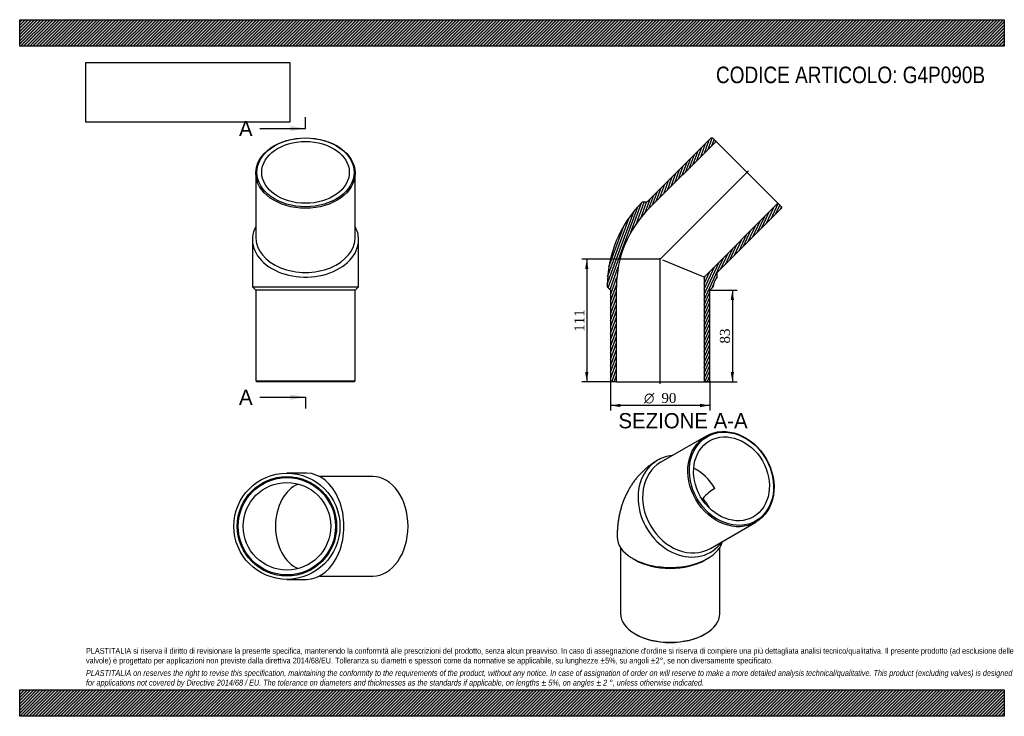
# Model space of a CAD drawing. Header units: millimetres. Extents: x 0 to 891, y 0 to 630.
import ezdxf
from ezdxf.enums import TextEntityAlignment as Align
from ezdxf.lldxf.tags import DXFTag

# ---------------------------------------------------------------- set-up
doc = ezdxf.new("R2010")
doc.units = ezdxf.units.MM
doc.header["$LTSCALE"] = 3
for name, color, linetype in [('Default', 7, 'Continuous'), ('DV4_Default', 7, 'Continuous'), ('G4P090B', 7, 'Continuous')]:
    doc.layers.add(name, color=color, linetype=linetype)
doc.styles.add('SEACAD_Solid_Edge_ANSI', font='seans.ttf')
doc.styles.add('SEACAD_Solid_Edge_ANSI1_Symbols', font='semeca1.ttf')
doc.styles.add('SEACAD_Times_New_Roman', font='times.ttf')
tags = doc.linetypes.add('CENTER2', pattern=[28.575, 19.05, -3.175, 3.175, -3.175]).pattern_tags.tags
tags[10:11] = [DXFTag(74, 4), DXFTag(75, 0), DXFTag(340, '0'), DXFTag(46, 0.0), DXFTag(50, 0.0), DXFTag(44, 0.0), DXFTag(45, 0.0)]
tags[8:9] = [DXFTag(74, 4), DXFTag(75, 0), DXFTag(340, '0'), DXFTag(46, 0.0), DXFTag(50, 0.0), DXFTag(44, 0.0), DXFTag(45, 0.0)]
tags[6:7] = [DXFTag(74, 4), DXFTag(75, 0), DXFTag(340, '0'), DXFTag(46, 0.0), DXFTag(50, 0.0), DXFTag(44, 0.0), DXFTag(45, 0.0)]
tags[4:5] = [DXFTag(74, 4), DXFTag(75, 0), DXFTag(340, '0'), DXFTag(46, 0.0), DXFTag(50, 0.0), DXFTag(44, 0.0), DXFTag(45, 0.0)]
doc.dimstyles.new('ANSImm', dxfattribs={"dimtxt": 9, "dimasz": 9, "dimexe": 4.5, "dimexo": 0, "dimgap": 2.25, "dimtad": 1, "dimdsep": 46, "dimtxsty": 'SEACAD_Times_New_Roman', "dimblk1": '_SE_FILLED', "dimblk2": '_SE_FILLED', "dimsah": 1, "dimcen": 4.5, "dimazin": 0, "dimtfac": 0.85, "dimtdec": 3, "dimtofl": 0, "dimtmove": 0, "dimatfit": 3, "dimfxl": 1, "dimarcsym": 0})
picture_1 = doc.add_image_def('image1.jpg', size_in_pixel=(4302, 1260))

# ---------------------------------------------------------------- blocks, each defined once
blk = doc.blocks.new('SE')
at = {"layer": 'G4P090B', "color": 7, "linetype": 'Continuous'}
for p, q in [((621.13, 253.46), (580.13, 229.79)), ((625.13, 151.85), (666.13, 175.52)), ((543.63, 152.68), (543.63, 92.92)), ((633.63, 92.92), (633.63, 152.68)), ((554.69, 142.73), (556.81, 141.51)), ((620.45, 141.51), (622.57, 142.73)), ((556.81, 74.55), (557.51, 74.14)), ((619.74, 74.14), (620.45, 74.55))]:
    blk.add_line(p, q, dxfattribs=at)
for centre, radius, start, end in [((651.16, 168.57), 43.54, 120.39864, 139.06839), ((722.2, 178.57), 105.58, 169.89516, 170.66481)]:
    blk.add_arc(centre, radius, start, end, dxfattribs=at)
for centre, major_axis in [((643.63, 214.49), (22.5, -38.97)), ((644.13, 214.78), (-22, 38.11)), ((644.13, 214.78), (19.8, -34.29))]:
    blk.add_ellipse(centre, major_axis=major_axis, ratio=0.816497, dxfattribs=at)
for centre, major_axis, ratio, start_param, end_param in [((601.13, 189.96), (-24, 41.57), 0.816497, 5.927764, 6.283185), ((601.13, 189.96), (-24, 41.57), 0.816497, 0, 3.497014), ((602.63, 190.82), (22.5, -38.97), 0.816497, 3.141593, 6.283185), ((601.13, 189.96), (19.8, -34.29), 0.816497, 1.570796, 2.266164), ((588.63, 182.74), (-36.59, 21.12), 0.717439, 3.976785, 4.259349), ((588.63, 162.33), (48, 0), 0.57735, 3.141593, 6.132922), ((588.63, 159.88), (-45, 0), 0.57735, 0.785398, 2.356195), ((588.63, 92.92), (45, 0), 0.57735, 3.141593, 6.283185), ((588.63, 92.11), (-44, 0), 0.57735, 0.785398, 2.356195)]:
    blk.add_ellipse(centre, major_axis=major_axis, ratio=ratio, start_param=start_param, end_param=end_param, dxfattribs=at)
blk.add_open_spline([(577.13, 231.52), (576.09, 230.91), (574.33, 229.86), (571.51, 227.94), (568.83, 225.92), (566.23, 223.75), (563.75, 221.47), (561.38, 219.06), (559.12, 216.54), (556.98, 213.9), (554.96, 211.15), (553.07, 208.3), (551.29, 205.35), (549.65, 202.29), (548.13, 199.14), (546.75, 195.89), (545.5, 192.55), (544.39, 189.12), (543.41, 185.59), (542.58, 181.98), (541.88, 178.29), (541.34, 174.52), (540.94, 170.67), (540.7, 166.83), (540.63, 163.95), (540.63, 162.55), (540.63, 162.33)], degree=3, knots=[0, 0, 0, 0, 0.03982, 0.080903, 0.121946, 0.162986, 0.20406, 0.245207, 0.286465, 0.327875, 0.36948, 0.411321, 0.453444, 0.495893, 0.538713, 0.581949, 0.625641, 0.669828, 0.714542, 0.759806, 0.805632, 0.852018, 0.898946, 0.94638, 0.992768, 1, 1, 1, 1], dxfattribs=at)
blk = doc.blocks.new('SE1')
at = {"layer": 'G4P090B', "color": 7, "linetype": 'Continuous'}
for p, q in [((213.62, 491.23), (213.62, 433.25)), ((303.62, 433.25), (303.62, 491.23)), ((210.62, 431.13), (210.62, 388.45)), ((306.62, 388.45), (306.62, 431.13)), ((210.62, 388.45), (306.62, 388.45)), ((210.62, 388.45), (213.62, 385.45)), ((303.62, 385.45), (213.62, 385.45)), ((213.62, 385.45), (213.62, 303.45)), ((303.62, 385.45), (306.62, 388.45)), ((303.62, 303.45), (303.62, 385.45)), ((213.62, 303.45), (303.62, 303.45)), ((213.62, 303.45), (214.62, 302.45)), ((302.62, 302.45), (303.62, 303.45)), ((302.62, 302.45), (214.62, 302.45))]:
    blk.add_line(p, q, dxfattribs=at)
for centre, major_axis in [((258.62, 491.23), (-45, 0)), ((258.62, 491.94), (-44, 0)), ((258.62, 491.94), (-39.6, 0))]:
    blk.add_ellipse(centre, major_axis=major_axis, ratio=0.707107, dxfattribs=at)
for centre, major_axis, start_param, end_param in [((258.62, 431.13), (48, 0), 2.786171, 6.283185), ((258.62, 431.13), (48, 0), 0, 0.355421), ((258.62, 433.25), (-45, 0), 0, 3.141593)]:
    blk.add_ellipse(centre, major_axis=major_axis, ratio=0.707107, start_param=start_param, end_param=end_param, dxfattribs=at)
blk = doc.blocks.new('SE2')
at = {"layer": 'G4P090B', "color": 7, "linetype": 'Continuous'}
for p, q in [((259.49, 219.86), (241.81, 219.86)), ((319.59, 216.86), (271.3, 216.86)), ((271.3, 126.86), (319.59, 126.86)), ((241.81, 123.86), (259.49, 123.86))]:
    blk.add_line(p, q, dxfattribs=at)
for radius in [48, 45, 44, 39.6]:
    blk.add_circle((241.81, 171.86), radius, dxfattribs=at)
for centre, major_axis, start_param, end_param in [((259.49, 171.86), (0, -48), 0, 3.141593), ((319.59, 171.86), (0, 45), 3.141593, 6.283185), ((259.49, 171.86), (0, -39.6), 3.406167, 6.018611)]:
    blk.add_ellipse(centre, major_axis=major_axis, ratio=0.707107, start_param=start_param, end_param=end_param, dxfattribs=at)
blk = doc.blocks.new('SE4')
at = {"color": 7, "linetype": 'Continuous', "style": 'SEACAD_Solid_Edge_ANSI'}
blk.add_text('A', height=13.8, dxfattribs=at).set_placement((198.45, 538.48), align=Align.TOP_LEFT)
blk = doc.blocks.new('SE5')
at = {"color": 7, "linetype": 'Continuous', "style": 'SEACAD_Solid_Edge_ANSI'}
blk.add_text('A', height=13.8, dxfattribs=at).set_placement((198.45, 295.48), align=Align.TOP_LEFT)
blk = doc.blocks.new('SEANNOT_GROUP')
at = {"linetype": 'Continuous'}
blk.add_hatch(color=7, dxfattribs=at).paths.add_polyline_path([(244.82, 529.28), (258.62, 531.58), (244.82, 533.88)])
at = {"color": 7, "linetype": 'Continuous'}
blk.add_lwpolyline([(217.22, 531.58), (258.62, 531.58)], dxfattribs=at)
blk = doc.blocks.new('SEANNOT_GROUP1')
at = {"linetype": 'Continuous'}
blk.add_hatch(color=7, dxfattribs=at).paths.add_polyline_path([(244.82, 286.28), (258.62, 288.58), (244.82, 290.88)])
at = {"color": 7, "linetype": 'Continuous'}
blk.add_lwpolyline([(217.22, 288.58), (258.62, 288.58)], dxfattribs=at)
blk = doc.blocks.new('SE3')
at = {"layer": 'Default', "color": 7, "linetype": 'CENTER2'}
for p, q in [((258.62, 531.58), (258.62, 541.93)), ((258.62, 288.58), (258.62, 278.23))]:
    blk.add_line(p, q, dxfattribs=at)
at = {"layer": 'Default', "color": 7, "linetype": 'CENTER2', "const_width": 0.0001}
blk.add_lwpolyline([(258.62, 531.58), (258.62, 288.58)], dxfattribs=at)
at = {"layer": 'Default'}
for name in ['SE4', 'SEANNOT_GROUP', 'SE5', 'SEANNOT_GROUP1']:
    blk.add_blockref(name, (0, 0), dxfattribs=at)
blk = doc.blocks.new('SE6')
at = {"layer": 'G4P090B', "linetype": 'Continuous'}
h = blk.add_hatch(dxfattribs=at)
h.set_pattern_fill('LINE', scale=0.62992, angle=70, style=0)
edge = h.paths.add_edge_path()
edge.add_line((625.63, 523.05), (567.64, 465.07))
edge.add_line((567.64, 465.07), (563.4, 465.07))
edge.add_arc((640.02, 388.45), 108.36, 135, 180)
edge.add_line((531.66, 388.45), (534.66, 385.45))
edge.add_line((534.66, 385.45), (534.66, 303.45))
edge.add_line((534.66, 303.45), (535.66, 302.45))
edge.add_line((535.66, 302.45), (540.06, 302.45))
edge.add_line((540.06, 302.45), (540.06, 388.45))
edge.add_arc((640.02, 388.45), 99.96, 135, 180, ccw=False)
edge.add_line((569.34, 459.13), (630.15, 519.94))
edge.add_line((630.15, 519.94), (627.04, 523.05))
edge.add_line((627.04, 523.05), (625.63, 523.05))
h = blk.add_hatch(dxfattribs=at)
h.set_pattern_fill('LINE', scale=0.62992, angle=65, style=0)
edge = h.paths.add_edge_path()
edge.add_line((631.28, 401.43), (689.27, 459.41))
edge.add_line((689.27, 459.41), (689.27, 460.82))
edge.add_line((689.27, 460.82), (686.15, 463.94))
edge.add_line((686.15, 463.94), (619.26, 397.05))
edge.add_line((619.26, 397.05), (619.26, 302.45))
edge.add_line((619.26, 302.45), (623.66, 302.45))
edge.add_line((623.66, 302.45), (624.66, 303.45))
edge.add_line((624.66, 303.45), (624.66, 385.45))
edge.add_line((624.66, 385.45), (627.66, 388.45))
edge.add_arc((640.02, 388.45), 12.36, 135, 180, ccw=False)
edge.add_line((631.28, 397.19), (631.28, 401.43))
at = {"layer": 'DV4_Default', "color": 7, "linetype": 'CENTER2'}
for p, q in [((579.07, 412.85), (659.39, 493.17)), ((579.66, 300.7), (579.66, 414.34))]:
    blk.add_line(p, q, dxfattribs=at)
at = {"layer": 'G4P090B', "color": 7, "linetype": 'Continuous'}
for p, q in [((625.63, 523.05), (567.64, 465.07)), ((569.34, 459.13), (630.15, 519.94)), ((625.63, 523.05), (627.04, 523.05)), ((630.15, 519.94), (627.04, 523.05)), ((630.15, 519.94), (686.15, 463.94)), ((567.64, 465.07), (563.4, 465.07)), ((686.15, 463.94), (619.26, 397.05)), ((689.27, 460.82), (686.15, 463.94)), ((631.28, 401.43), (689.27, 459.41)), ((689.27, 460.82), (689.27, 459.41)), ((619.26, 397.05), (582.05, 412.46)), ((631.28, 397.19), (631.28, 401.43)), ((619.26, 397.05), (619.26, 302.45)), ((531.66, 388.45), (534.66, 385.45)), ((534.66, 385.45), (534.66, 303.45)), ((540.06, 302.45), (540.06, 388.45)), ((624.66, 385.45), (627.66, 388.45)), ((624.66, 303.45), (624.66, 385.45)), ((535.66, 302.45), (534.66, 303.45)), ((624.66, 303.45), (623.66, 302.45)), ((540.06, 302.45), (535.66, 302.45)), ((540.06, 302.45), (619.26, 302.45)), ((623.66, 302.45), (619.26, 302.45))]:
    blk.add_line(p, q, dxfattribs=at)
for radius in [108.36, 99.96, 12.36]:
    blk.add_arc((640.02, 388.45), radius, 135, 180, dxfattribs=at)
blk = doc.blocks.new('DMBLK109')
at = {"layer": 'Default', "linetype": 'Continuous'}
for points in [[(646.4, 376.45), (644.9, 385.45), (643.4, 376.45)], [(646.4, 311.45), (643.4, 311.45), (644.9, 302.45)]]:
    blk.add_hatch(color=7, dxfattribs=at).paths.add_polyline_path(points)
at = {"layer": 'Default', "color": 7, "linetype": 'Continuous'}
for p, q in [((624.66, 385.45), (649.4, 385.45)), ((644.9, 385.45), (644.9, 302.45)), ((619.26, 302.45), (649.4, 302.45))]:
    blk.add_line(p, q, dxfattribs=at)
at = {"layer": 'Default', "color": 7, "linetype": 'Continuous', "style": 'SEACAD_Times_New_Roman'}
blk.add_text('83', height=9, rotation=90, dxfattribs=at).set_placement((633.65, 337.12), align=Align.TOP_LEFT)
blk = doc.blocks.new('_SE_FILLED')
at = {"color": 0}
blk.add_line((0, 0), (-1, 0), dxfattribs=at)
blk.add_solid([(0, 0), (-1, -0.1665), (-1, 0.1665), (0, 0)], dxfattribs=at)
blk = doc.blocks.new('GDimGGroup')
at = {"layer": 'Default', "linetype": 'Continuous'}
for points in [[(543.66, 279.63), (543.66, 282.63), (534.66, 281.13)], [(615.66, 279.63), (624.66, 281.13), (615.66, 282.63)]]:
    blk.add_hatch(color=7, dxfattribs=at).paths.add_polyline_path(points)
at = {"layer": 'Default', "color": 7, "linetype": 'Continuous'}
for p, q in [((534.66, 303.45), (534.66, 276.63)), ((624.66, 303.45), (624.66, 276.63)), ((624.66, 281.13), (534.66, 281.13))]:
    blk.add_line(p, q, dxfattribs=at)
for s, style, p in [('O', 'SEACAD_Solid_Edge_ANSI1_Symbols', (565.01, 292.38)), ('90', 'SEACAD_Times_New_Roman', (580.67, 292.38))]:
    blk.add_text(s, height=9, dxfattribs=dict(at, style=style)).set_placement(p, align=Align.TOP_LEFT)
blk = doc.blocks.new('DMBLK110')
at = {"layer": 'Default', "linetype": 'Continuous'}
for points in [[(511.66, 404.45), (514.66, 404.45), (513.16, 413.45)], [(511.66, 311.45), (513.16, 302.45), (514.66, 311.45)]]:
    blk.add_hatch(color=7, dxfattribs=at).paths.add_polyline_path(points)
at = {"layer": 'Default', "color": 7, "linetype": 'Continuous'}
for p, q in [((579.66, 413.45), (508.66, 413.45)), ((513.16, 413.45), (513.16, 302.45)), ((540.06, 302.45), (508.66, 302.45))]:
    blk.add_line(p, q, dxfattribs=at)
at = {"layer": 'Default', "color": 7, "linetype": 'Continuous', "style": 'SEACAD_Times_New_Roman'}
blk.add_text('111', height=9, rotation=90, dxfattribs=at).set_placement((501.91, 347.71), align=Align.TOP_LEFT)

msp = doc.modelspace()

# ---------------------------------------------------------------- hatches: boundary and pattern name
at = {"layer": 'Default', "linetype": 'Continuous'}
h = msp.add_hatch(dxfattribs=at)
h.set_pattern_fill('LINE', scale=0.629921, angle=45, style=0)
h.paths.add_polyline_path([(891, 606), (891, 630), (0, 630), (0, 606)])
for points in [[(891, 606), (891, 630), (0, 630), (0, 606)], [(891, 0), (891, 24), (0, 24), (0, 0)]]:
    msp.add_hatch(color=7, dxfattribs=at).paths.add_polyline_path(points)
h = msp.add_hatch(dxfattribs=at)
h.set_pattern_fill('LINE', scale=0.62992, angle=45, style=0)
h.paths.add_polyline_path([(891, 0), (891, 24), (0, 24), (0, 0)])

# ---------------------------------------------------------------- linework, layer by layer
at = {"layer": 'Default', "color": 7, "linetype": 'Continuous'}
for p, q in [((0, 630), (891, 630)), ((0, 606), (0, 630)), ((891, 630), (891, 606)), ((891, 606), (0, 606)), ((0, 24), (891, 24)), ((0, 0), (0, 24)), ((891, 24), (891, 0)), ((891, 0), (0, 0))]:
    msp.add_line(p, q, dxfattribs=at)

# ---------------------------------------------------------------- block references
at = {"layer": 'Default'}
for name in ['SE3', 'SE1', 'SE6', 'GDimGGroup', 'SE', 'SE2']:
    msp.add_blockref(name, (0, 0), dxfattribs=at)

# ---------------------------------------------------------------- texts
at = {"layer": 'Default', "color": 7, "linetype": 'Continuous', "style": 'SEACAD_Solid_Edge_ANSI'}
msp.add_text('SEZIONE A-A', height=13.8, dxfattribs=at).set_placement((541.851, 274.234), align=Align.TOP_LEFT)
at = {"layer": 'Default', "attachment_point": 1}
for s, insert, char_height, width in [('{\\fArial Narrow|b0||i0||c0|p34;\\C7;\\H15.00000015;\\W1.;CODICE ARTICOLO: G4P090B}', (630.107, 587.604), 15, 245.43063), ("{\\fArial Narrow|b0||i0||c0|p34;\\C7;\\H5.250000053;\\W1.;PLASTITALIA si riserva il diritto di revisionare la presente specifica, mantenendo la conformità alle prescrizioni del prodotto, senza alcun preavviso. In caso di assegnazione d'ordine si riserva di compiere una più dettagliata analisi tecnico/qualitativa. Il presente prodotto (ad esclusione delle \\P}{\\fArial Narrow|b0||i0||c0|p34;\\C7;\\H5.250000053;\\W1.;valvole) è progettato per applicazioni non previste dalla direttiva 2014/68/EU. Tolleranza su diametri e spessori come da normative se applicabile, su lunghezze ±5%, su angoli ±2°, se non diversamente specificato.\\P}{\\fArial Narrow|b0||i0||c0|p34;\\C7;\\H1.500000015;\\W1.;   \\P}{\\fArial Narrow|b0||i1||c0|p34;\\C7;\\H5.250000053;\\W1.;PLASTITALIA on reserves the right to revise this specification, maintaining the conformity to the requirements of the product, without any notice. In case of assignation of order on will reserve to make a more detailed analysis technical/qualitative. This product (excluding valves) is designed \\P}{\\fArial Narrow|b0||i1||c0|p34;\\C7;\\H5.250000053;\\W1.;for applications not covered by Directive 2014/68 / EU. The tolerance on diameters and thicknesses as the standards if applicable, on lengths ± 5%, on angles ± 2 °, unless otherwise indicated.\\P}", (60, 61.807), 5.25, 771.00001)]:
    msp.add_mtext(s, dxfattribs=dict(at, insert=insert, char_height=char_height, width=width))

# ---------------------------------------------------------------- dimensions: what is measured, and where the dimension line sits
at = {"layer": 'Default', "color": 7, "linetype": 'Continuous'}
for base, p1, p2, picture, middle in [((498.635, 317.229), (579.664, 413.449), (540.064, 302.449), 'DMBLK110', (513.162, 357.949)), ((644.898, 302.449), (624.664, 385.449), (619.264, 302.449), 'DMBLK109', (644.898, 343.949))]:
    dim = msp.add_linear_dim(base=base, p1=p1, p2=p2, angle=90, text='\\A1;<>', dimstyle='ANSImm', dxfattribs=at)
    dim.commit()
    dim.dimension.update_dxf_attribs({"geometry": picture, "text_midpoint": middle, "dimtype": 160})

# ---------------------------------------------------------------- pictures from other files: only their frames are drawn
image = msp.add_image(picture_1, insert=(60, 537.31), size_in_units=(184.371, 54))
image.dxf.flags = 7

doc.saveas('drawing.dxf')
